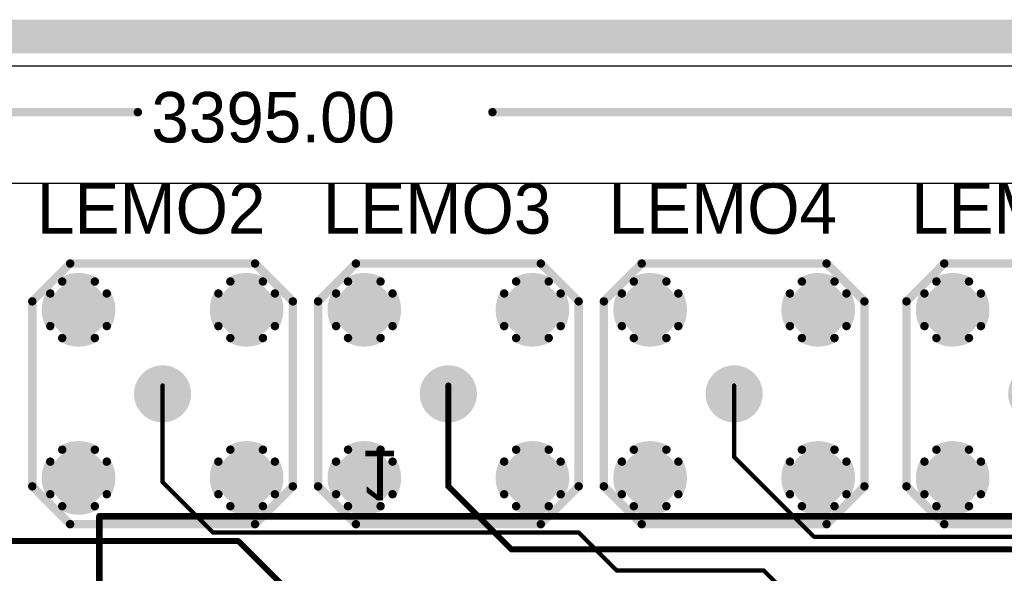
# Model space of a CAD drawing. Extents: x 0.11 to 7.09, y 0.95 to 2.65.
# Tile 5 of 15: x 1.71 to 2.88, y 1.99 to 2.65. Entities that reach past the tile are written whole.
import ezdxf

# ---------------------------------------------------------------- set-up
doc = ezdxf.new("R2010")
doc.units = 0
doc.layers.get('0').update_dxf_attribs({"linetype": 'CONTINUOUS'})
for name, color, linetype in [('BOTTOMLAYER', 5, 'CONTINUOUS'), ('BOTTOMOVERLAY', 54, 'CONTINUOUS'), ('BOTTOMSOLDER', 6, 'CONTINUOUS'), ('INTERNALPLANE1', 76, 'CONTINUOUS'), ('INTERNALPLANE2', 16, 'CONTINUOUS'), ('INTERNALPLANE3', 216, 'CONTINUOUS'), ('INTERNALPLANE4', 136, 'CONTINUOUS'), ('MULTILAYER', 9, 'CONTINUOUS'), ('PADHOLE', 156, 'CONTINUOUS'), ('TOPLAYER', 1, 'CONTINUOUS'), ('TOPOVERLAY', 2, 'CONTINUOUS'), ('TOPSOLDER', 216, 'CONTINUOUS')]:
    doc.layers.add(name, color=color, linetype=linetype)

# ---------------------------------------------------------------- blocks, each defined once
blk = doc.blocks.new('LEMO_EPA_00_10')
at = {"layer": 'BOTTOMLAYER', "const_width": 0.03}
for points in [[(-0.115, 0.1, 1), (-0.085, 0.1, 1)], [(0.085, 0.1, 1), (0.115, 0.1, 1)], [(-0.015, 0, 1), (0.015, 0, 1)], [(-0.115, -0.1, 1), (-0.085, -0.1, 1)], [(0.085, -0.1, 1), (0.115, -0.1, 1)]]:
    blk.add_lwpolyline(points, format="xyb", close=True, dxfattribs=at)
at = {"layer": 'BOTTOMSOLDER', "const_width": 0.034}
for points in [[(-0.117, 0.1, 1), (-0.083, 0.1, 1)], [(0.083, 0.1, 1), (0.117, 0.1, 1)], [(-0.017, 0, 1), (0.017, 0, 1)], [(-0.117, -0.1, 1), (-0.083, -0.1, 1)], [(0.083, -0.1, 1), (0.117, -0.1, 1)]]:
    blk.add_lwpolyline(points, format="xyb", close=True, dxfattribs=at)
at = {"layer": 'INTERNALPLANE1', "const_width": 0.0338}
for points in [[(-0.1169, 0.1, 1), (-0.0831, 0.1, 1)], [(0.0831, 0.1, 1), (0.1169, 0.1, 1)], [(-0.0169, 0, 1), (0.0169, 0, 1)], [(-0.1169, -0.1, 1), (-0.0831, -0.1, 1)], [(0.0831, -0.1, 1), (0.1169, -0.1, 1)]]:
    blk.add_lwpolyline(points, format="xyb", close=True, dxfattribs=at)
at = {"layer": 'INTERNALPLANE2', "const_width": 0.01}
for points in [[(-0.1194, 0.1336, -0.267949), (-0.0806, 0.1336)], [(0.0806, 0.1336, -0.267949), (0.1194, 0.1336)], [(-0.1336, 0.0806, -0.267949), (-0.1336, 0.1194)], [(-0.0664, 0.1194, -0.267949), (-0.0664, 0.0806)], [(0.0664, 0.0806, -0.267949), (0.0664, 0.1194)], [(0.1336, 0.1194, -0.267949), (0.1336, 0.0806)], [(-0.0806, 0.0664, -0.267949), (-0.1194, 0.0664)], [(0.1194, 0.0664, -0.267949), (0.0806, 0.0664)], [(-0.1194, -0.0664, -0.267949), (-0.0806, -0.0664)], [(0.0806, -0.0664, -0.267949), (0.1194, -0.0664)], [(-0.1336, -0.1194, -0.267949), (-0.1336, -0.0806)], [(-0.0664, -0.0806, -0.267949), (-0.0664, -0.1194)], [(0.0664, -0.1194, -0.267949), (0.0664, -0.0806)], [(0.1336, -0.0806, -0.267949), (0.1336, -0.1194)], [(-0.0806, -0.1336, -0.267949), (-0.1194, -0.1336)], [(0.1194, -0.1336, -0.267949), (0.0806, -0.1336)]]:
    blk.add_lwpolyline(points, format="xyb", dxfattribs=at)
at = {"layer": 'INTERNALPLANE2'}
for points, const_width in [([(-0.1219, 0.1336, 1), (-0.1169, 0.1336, 1)], 0.005), ([(-0.0831, 0.1336, 1), (-0.0781, 0.1336, 1)], 0.005), ([(0.0781, 0.1336, 1), (0.0831, 0.1336, 1)], 0.005), ([(0.1169, 0.1336, 1), (0.1219, 0.1336, 1)], 0.005), ([(-0.1361, 0.1194, 1), (-0.1311, 0.1194, 1)], 0.005), ([(-0.0689, 0.1194, 1), (-0.0639, 0.1194, 1)], 0.005), ([(0.0639, 0.1194, 1), (0.0689, 0.1194, 1)], 0.005), ([(0.1311, 0.1194, 1), (0.1361, 0.1194, 1)], 0.005), ([(-0.1361, 0.0806, 1), (-0.1311, 0.0806, 1)], 0.005), ([(-0.0689, 0.0806, 1), (-0.0639, 0.0806, 1)], 0.005), ([(0.0639, 0.0806, 1), (0.0689, 0.0806, 1)], 0.005), ([(0.1311, 0.0806, 1), (0.1361, 0.0806, 1)], 0.005), ([(-0.1219, 0.0664, 1), (-0.1169, 0.0664, 1)], 0.005), ([(-0.0831, 0.0664, 1), (-0.0781, 0.0664, 1)], 0.005), ([(0.0781, 0.0664, 1), (0.0831, 0.0664, 1)], 0.005), ([(0.1169, 0.0664, 1), (0.1219, 0.0664, 1)], 0.005), ([(-0.0169, 0, 1), (0.0169, 0, 1)], 0.0338), ([(-0.1219, -0.0664, 1), (-0.1169, -0.0664, 1)], 0.005), ([(-0.0831, -0.0664, 1), (-0.0781, -0.0664, 1)], 0.005), ([(0.0781, -0.0664, 1), (0.0831, -0.0664, 1)], 0.005), ([(0.1169, -0.0664, 1), (0.1219, -0.0664, 1)], 0.005), ([(-0.1361, -0.0806, 1), (-0.1311, -0.0806, 1)], 0.005), ([(-0.0689, -0.0806, 1), (-0.0639, -0.0806, 1)], 0.005), ([(0.0639, -0.0806, 1), (0.0689, -0.0806, 1)], 0.005), ([(0.1311, -0.0806, 1), (0.1361, -0.0806, 1)], 0.005), ([(-0.1361, -0.1194, 1), (-0.1311, -0.1194, 1)], 0.005), ([(-0.0689, -0.1194, 1), (-0.0639, -0.1194, 1)], 0.005), ([(0.0639, -0.1194, 1), (0.0689, -0.1194, 1)], 0.005), ([(0.1311, -0.1194, 1), (0.1361, -0.1194, 1)], 0.005), ([(-0.1219, -0.1336, 1), (-0.1169, -0.1336, 1)], 0.005), ([(-0.0831, -0.1336, 1), (-0.0781, -0.1336, 1)], 0.005), ([(0.0781, -0.1336, 1), (0.0831, -0.1336, 1)], 0.005), ([(0.1169, -0.1336, 1), (0.1219, -0.1336, 1)], 0.005)]:
    blk.add_lwpolyline(points, format="xyb", close=True, dxfattribs=dict(at, const_width=const_width))
at = {"layer": 'INTERNALPLANE3', "const_width": 0.0338}
for points in [[(-0.1169, 0.1, 1), (-0.0831, 0.1, 1)], [(0.0831, 0.1, 1), (0.1169, 0.1, 1)], [(-0.0169, 0, 1), (0.0169, 0, 1)], [(-0.1169, -0.1, 1), (-0.0831, -0.1, 1)], [(0.0831, -0.1, 1), (0.1169, -0.1, 1)]]:
    blk.add_lwpolyline(points, format="xyb", close=True, dxfattribs=at)
at = {"layer": 'INTERNALPLANE4', "const_width": 0.0338}
for points in [[(-0.1169, 0.1, 1), (-0.0831, 0.1, 1)], [(0.0831, 0.1, 1), (0.1169, 0.1, 1)], [(-0.0169, 0, 1), (0.0169, 0, 1)], [(-0.1169, -0.1, 1), (-0.0831, -0.1, 1)], [(0.0831, -0.1, 1), (0.1169, -0.1, 1)]]:
    blk.add_lwpolyline(points, format="xyb", close=True, dxfattribs=at)
at = {"layer": 'MULTILAYER', "const_width": 0.03}
for points in [[(-0.115, 0.1, 1), (-0.085, 0.1, 1)], [(0.085, 0.1, 1), (0.115, 0.1, 1)], [(-0.015, 0, 1), (0.015, 0, 1)], [(-0.115, -0.1, 1), (-0.085, -0.1, 1)], [(0.085, -0.1, 1), (0.115, -0.1, 1)]]:
    blk.add_lwpolyline(points, format="xyb", close=True, dxfattribs=at)
at = {"layer": 'PADHOLE', "const_width": 0.0138}
for points in [[(-0.1069, 0.1, 1), (-0.0931, 0.1, 1)], [(0.0931, 0.1, 1), (0.1069, 0.1, 1)], [(-0.0069, 0, 1), (0.0069, 0, 1)], [(-0.1069, -0.1, 1), (-0.0931, -0.1, 1)], [(0.0931, -0.1, 1), (0.1069, -0.1, 1)]]:
    blk.add_lwpolyline(points, format="xyb", close=True, dxfattribs=at)
at = {"layer": 'TOPLAYER', "const_width": 0.03}
for points in [[(-0.115, 0.1, 1), (-0.085, 0.1, 1)], [(0.085, 0.1, 1), (0.115, 0.1, 1)], [(-0.015, 0, 1), (0.015, 0, 1)], [(-0.115, -0.1, 1), (-0.085, -0.1, 1)], [(0.085, -0.1, 1), (0.115, -0.1, 1)]]:
    blk.add_lwpolyline(points, format="xyb", close=True, dxfattribs=at)
at = {"layer": 'TOPOVERLAY', "const_width": 0.01}
for points in [[(-0.155, 0.11), (-0.11, 0.155)], [(-0.11, 0.155), (0.11, 0.155)], [(0.11, 0.155), (0.155, 0.11)], [(-0.155, -0.11), (-0.155, 0.11)], [(0.155, -0.11), (0.155, 0.11)], [(-0.155, -0.11), (-0.11, -0.155)], [(0.11, -0.155), (0.155, -0.11)], [(-0.11, -0.155), (0.11, -0.155)]]:
    blk.add_lwpolyline(points, dxfattribs=at)
at = {"layer": 'TOPOVERLAY', "const_width": 0.005}
for points in [[(-0.1125, 0.155, 1), (-0.1075, 0.155, 1)], [(-0.1125, 0.155, 1), (-0.1075, 0.155, 1)], [(0.1075, 0.155, 1), (0.1125, 0.155, 1)], [(0.1075, 0.155, 1), (0.1125, 0.155, 1)], [(-0.1575, 0.11, 1), (-0.1525, 0.11, 1)], [(-0.1575, 0.11, 1), (-0.1525, 0.11, 1)], [(0.1525, 0.11, 1), (0.1575, 0.11, 1)], [(0.1525, 0.11, 1), (0.1575, 0.11, 1)], [(-0.1575, -0.11, 1), (-0.1525, -0.11, 1)], [(-0.1575, -0.11, 1), (-0.1525, -0.11, 1)], [(0.1525, -0.11, 1), (0.1575, -0.11, 1)], [(0.1525, -0.11, 1), (0.1575, -0.11, 1)], [(-0.1125, -0.155, 1), (-0.1075, -0.155, 1)], [(-0.1125, -0.155, 1), (-0.1075, -0.155, 1)], [(0.1075, -0.155, 1), (0.1125, -0.155, 1)], [(0.1075, -0.155, 1), (0.1125, -0.155, 1)]]:
    blk.add_lwpolyline(points, format="xyb", close=True, dxfattribs=at)
at = {"layer": 'TOPSOLDER', "const_width": 0.034}
for points in [[(-0.117, 0.1, 1), (-0.083, 0.1, 1)], [(0.083, 0.1, 1), (0.117, 0.1, 1)], [(-0.017, 0, 1), (0.017, 0, 1)], [(-0.117, -0.1, 1), (-0.083, -0.1, 1)], [(0.083, -0.1, 1), (0.117, -0.1, 1)]]:
    blk.add_lwpolyline(points, format="xyb", close=True, dxfattribs=at)
blk = doc.blocks.new('LEMO_EPA_00_11')
at = {"layer": 'BOTTOMLAYER', "const_width": 0.03}
for points in [[(-0.115, 0.1, 1), (-0.085, 0.1, 1)], [(0.085, 0.1, 1), (0.115, 0.1, 1)], [(-0.015, 0, 1), (0.015, 0, 1)], [(-0.115, -0.1, 1), (-0.085, -0.1, 1)], [(0.085, -0.1, 1), (0.115, -0.1, 1)]]:
    blk.add_lwpolyline(points, format="xyb", close=True, dxfattribs=at)
at = {"layer": 'BOTTOMSOLDER', "const_width": 0.034}
for points in [[(-0.117, 0.1, 1), (-0.083, 0.1, 1)], [(0.083, 0.1, 1), (0.117, 0.1, 1)], [(-0.017, 0, 1), (0.017, 0, 1)], [(-0.117, -0.1, 1), (-0.083, -0.1, 1)], [(0.083, -0.1, 1), (0.117, -0.1, 1)]]:
    blk.add_lwpolyline(points, format="xyb", close=True, dxfattribs=at)
at = {"layer": 'INTERNALPLANE1', "const_width": 0.0338}
for points in [[(-0.1169, 0.1, 1), (-0.0831, 0.1, 1)], [(0.0831, 0.1, 1), (0.1169, 0.1, 1)], [(-0.0169, 0, 1), (0.0169, 0, 1)], [(-0.1169, -0.1, 1), (-0.0831, -0.1, 1)], [(0.0831, -0.1, 1), (0.1169, -0.1, 1)]]:
    blk.add_lwpolyline(points, format="xyb", close=True, dxfattribs=at)
at = {"layer": 'INTERNALPLANE2', "const_width": 0.01}
for points in [[(-0.1194, 0.1336, -0.267949), (-0.0806, 0.1336)], [(0.0806, 0.1336, -0.267949), (0.1194, 0.1336)], [(-0.1336, 0.0806, -0.267949), (-0.1336, 0.1194)], [(-0.0664, 0.1194, -0.267949), (-0.0664, 0.0806)], [(0.0664, 0.0806, -0.267949), (0.0664, 0.1194)], [(0.1336, 0.1194, -0.267949), (0.1336, 0.0806)], [(-0.0806, 0.0664, -0.267949), (-0.1194, 0.0664)], [(0.1194, 0.0664, -0.267949), (0.0806, 0.0664)], [(-0.1194, -0.0664, -0.267949), (-0.0806, -0.0664)], [(0.0806, -0.0664, -0.267949), (0.1194, -0.0664)], [(-0.1336, -0.1194, -0.267949), (-0.1336, -0.0806)], [(-0.0664, -0.0806, -0.267949), (-0.0664, -0.1194)], [(0.0664, -0.1194, -0.267949), (0.0664, -0.0806)], [(0.1336, -0.0806, -0.267949), (0.1336, -0.1194)], [(-0.0806, -0.1336, -0.267949), (-0.1194, -0.1336)], [(0.1194, -0.1336, -0.267949), (0.0806, -0.1336)]]:
    blk.add_lwpolyline(points, format="xyb", dxfattribs=at)
at = {"layer": 'INTERNALPLANE2'}
for points, const_width in [([(-0.1219, 0.1336, 1), (-0.1169, 0.1336, 1)], 0.005), ([(-0.0831, 0.1336, 1), (-0.0781, 0.1336, 1)], 0.005), ([(0.0781, 0.1336, 1), (0.0831, 0.1336, 1)], 0.005), ([(0.1169, 0.1336, 1), (0.1219, 0.1336, 1)], 0.005), ([(-0.1361, 0.1194, 1), (-0.1311, 0.1194, 1)], 0.005), ([(-0.0689, 0.1194, 1), (-0.0639, 0.1194, 1)], 0.005), ([(0.0639, 0.1194, 1), (0.0689, 0.1194, 1)], 0.005), ([(0.1311, 0.1194, 1), (0.1361, 0.1194, 1)], 0.005), ([(-0.1361, 0.0806, 1), (-0.1311, 0.0806, 1)], 0.005), ([(-0.0689, 0.0806, 1), (-0.0639, 0.0806, 1)], 0.005), ([(0.0639, 0.0806, 1), (0.0689, 0.0806, 1)], 0.005), ([(0.1311, 0.0806, 1), (0.1361, 0.0806, 1)], 0.005), ([(-0.1219, 0.0664, 1), (-0.1169, 0.0664, 1)], 0.005), ([(-0.0831, 0.0664, 1), (-0.0781, 0.0664, 1)], 0.005), ([(0.0781, 0.0664, 1), (0.0831, 0.0664, 1)], 0.005), ([(0.1169, 0.0664, 1), (0.1219, 0.0664, 1)], 0.005), ([(-0.0169, 0, 1), (0.0169, 0, 1)], 0.0338), ([(-0.1219, -0.0664, 1), (-0.1169, -0.0664, 1)], 0.005), ([(-0.0831, -0.0664, 1), (-0.0781, -0.0664, 1)], 0.005), ([(0.0781, -0.0664, 1), (0.0831, -0.0664, 1)], 0.005), ([(0.1169, -0.0664, 1), (0.1219, -0.0664, 1)], 0.005), ([(-0.1361, -0.0806, 1), (-0.1311, -0.0806, 1)], 0.005), ([(-0.0689, -0.0806, 1), (-0.0639, -0.0806, 1)], 0.005), ([(0.0639, -0.0806, 1), (0.0689, -0.0806, 1)], 0.005), ([(0.1311, -0.0806, 1), (0.1361, -0.0806, 1)], 0.005), ([(-0.1361, -0.1194, 1), (-0.1311, -0.1194, 1)], 0.005), ([(-0.0689, -0.1194, 1), (-0.0639, -0.1194, 1)], 0.005), ([(0.0639, -0.1194, 1), (0.0689, -0.1194, 1)], 0.005), ([(0.1311, -0.1194, 1), (0.1361, -0.1194, 1)], 0.005), ([(-0.1219, -0.1336, 1), (-0.1169, -0.1336, 1)], 0.005), ([(-0.0831, -0.1336, 1), (-0.0781, -0.1336, 1)], 0.005), ([(0.0781, -0.1336, 1), (0.0831, -0.1336, 1)], 0.005), ([(0.1169, -0.1336, 1), (0.1219, -0.1336, 1)], 0.005)]:
    blk.add_lwpolyline(points, format="xyb", close=True, dxfattribs=dict(at, const_width=const_width))
at = {"layer": 'INTERNALPLANE3', "const_width": 0.0338}
for points in [[(-0.1169, 0.1, 1), (-0.0831, 0.1, 1)], [(0.0831, 0.1, 1), (0.1169, 0.1, 1)], [(-0.0169, 0, 1), (0.0169, 0, 1)], [(-0.1169, -0.1, 1), (-0.0831, -0.1, 1)], [(0.0831, -0.1, 1), (0.1169, -0.1, 1)]]:
    blk.add_lwpolyline(points, format="xyb", close=True, dxfattribs=at)
at = {"layer": 'INTERNALPLANE4', "const_width": 0.0338}
for points in [[(-0.1169, 0.1, 1), (-0.0831, 0.1, 1)], [(0.0831, 0.1, 1), (0.1169, 0.1, 1)], [(-0.0169, 0, 1), (0.0169, 0, 1)], [(-0.1169, -0.1, 1), (-0.0831, -0.1, 1)], [(0.0831, -0.1, 1), (0.1169, -0.1, 1)]]:
    blk.add_lwpolyline(points, format="xyb", close=True, dxfattribs=at)
at = {"layer": 'MULTILAYER', "const_width": 0.03}
for points in [[(-0.115, 0.1, 1), (-0.085, 0.1, 1)], [(0.085, 0.1, 1), (0.115, 0.1, 1)], [(-0.015, 0, 1), (0.015, 0, 1)], [(-0.115, -0.1, 1), (-0.085, -0.1, 1)], [(0.085, -0.1, 1), (0.115, -0.1, 1)]]:
    blk.add_lwpolyline(points, format="xyb", close=True, dxfattribs=at)
at = {"layer": 'PADHOLE', "const_width": 0.0138}
for points in [[(-0.1069, 0.1, 1), (-0.0931, 0.1, 1)], [(0.0931, 0.1, 1), (0.1069, 0.1, 1)], [(-0.0069, 0, 1), (0.0069, 0, 1)], [(-0.1069, -0.1, 1), (-0.0931, -0.1, 1)], [(0.0931, -0.1, 1), (0.1069, -0.1, 1)]]:
    blk.add_lwpolyline(points, format="xyb", close=True, dxfattribs=at)
at = {"layer": 'TOPLAYER', "const_width": 0.03}
for points in [[(-0.115, 0.1, 1), (-0.085, 0.1, 1)], [(0.085, 0.1, 1), (0.115, 0.1, 1)], [(-0.015, 0, 1), (0.015, 0, 1)], [(-0.115, -0.1, 1), (-0.085, -0.1, 1)], [(0.085, -0.1, 1), (0.115, -0.1, 1)]]:
    blk.add_lwpolyline(points, format="xyb", close=True, dxfattribs=at)
at = {"layer": 'TOPOVERLAY', "const_width": 0.01}
for points in [[(-0.155, 0.11), (-0.11, 0.155)], [(-0.11, 0.155), (0.11, 0.155)], [(0.11, 0.155), (0.155, 0.11)], [(-0.155, -0.11), (-0.155, 0.11)], [(0.155, -0.11), (0.155, 0.11)], [(-0.155, -0.11), (-0.11, -0.155)], [(0.11, -0.155), (0.155, -0.11)], [(-0.11, -0.155), (0.11, -0.155)]]:
    blk.add_lwpolyline(points, dxfattribs=at)
at = {"layer": 'TOPOVERLAY', "const_width": 0.005}
for points in [[(-0.1125, 0.155, 1), (-0.1075, 0.155, 1)], [(-0.1125, 0.155, 1), (-0.1075, 0.155, 1)], [(0.1075, 0.155, 1), (0.1125, 0.155, 1)], [(0.1075, 0.155, 1), (0.1125, 0.155, 1)], [(-0.1575, 0.11, 1), (-0.1525, 0.11, 1)], [(-0.1575, 0.11, 1), (-0.1525, 0.11, 1)], [(0.1525, 0.11, 1), (0.1575, 0.11, 1)], [(0.1525, 0.11, 1), (0.1575, 0.11, 1)], [(-0.1575, -0.11, 1), (-0.1525, -0.11, 1)], [(-0.1575, -0.11, 1), (-0.1525, -0.11, 1)], [(0.1525, -0.11, 1), (0.1575, -0.11, 1)], [(0.1525, -0.11, 1), (0.1575, -0.11, 1)], [(-0.1125, -0.155, 1), (-0.1075, -0.155, 1)], [(-0.1125, -0.155, 1), (-0.1075, -0.155, 1)], [(0.1075, -0.155, 1), (0.1125, -0.155, 1)], [(0.1075, -0.155, 1), (0.1125, -0.155, 1)]]:
    blk.add_lwpolyline(points, format="xyb", close=True, dxfattribs=at)
at = {"layer": 'TOPSOLDER', "const_width": 0.034}
for points in [[(-0.117, 0.1, 1), (-0.083, 0.1, 1)], [(0.083, 0.1, 1), (0.117, 0.1, 1)], [(-0.017, 0, 1), (0.017, 0, 1)], [(-0.117, -0.1, 1), (-0.083, -0.1, 1)], [(0.083, -0.1, 1), (0.117, -0.1, 1)]]:
    blk.add_lwpolyline(points, format="xyb", close=True, dxfattribs=at)
blk = doc.blocks.new('LEMO_EPA_00_12')
at = {"layer": 'BOTTOMLAYER', "const_width": 0.03}
for points in [[(-0.115, 0.1, 1), (-0.085, 0.1, 1)], [(0.085, 0.1, 1), (0.115, 0.1, 1)], [(-0.015, 0, 1), (0.015, 0, 1)], [(-0.115, -0.1, 1), (-0.085, -0.1, 1)], [(0.085, -0.1, 1), (0.115, -0.1, 1)]]:
    blk.add_lwpolyline(points, format="xyb", close=True, dxfattribs=at)
at = {"layer": 'BOTTOMSOLDER', "const_width": 0.034}
for points in [[(-0.117, 0.1, 1), (-0.083, 0.1, 1)], [(0.083, 0.1, 1), (0.117, 0.1, 1)], [(-0.017, 0, 1), (0.017, 0, 1)], [(-0.117, -0.1, 1), (-0.083, -0.1, 1)], [(0.083, -0.1, 1), (0.117, -0.1, 1)]]:
    blk.add_lwpolyline(points, format="xyb", close=True, dxfattribs=at)
at = {"layer": 'INTERNALPLANE1', "const_width": 0.0338}
for points in [[(-0.1169, 0.1, 1), (-0.0831, 0.1, 1)], [(0.0831, 0.1, 1), (0.1169, 0.1, 1)], [(-0.0169, 0, 1), (0.0169, 0, 1)], [(-0.1169, -0.1, 1), (-0.0831, -0.1, 1)], [(0.0831, -0.1, 1), (0.1169, -0.1, 1)]]:
    blk.add_lwpolyline(points, format="xyb", close=True, dxfattribs=at)
at = {"layer": 'INTERNALPLANE2', "const_width": 0.01}
for points in [[(-0.1194, 0.1336, -0.267949), (-0.0806, 0.1336)], [(0.0806, 0.1336, -0.267949), (0.1194, 0.1336)], [(-0.1336, 0.0806, -0.267949), (-0.1336, 0.1194)], [(-0.0664, 0.1194, -0.267949), (-0.0664, 0.0806)], [(0.0664, 0.0806, -0.267949), (0.0664, 0.1194)], [(0.1336, 0.1194, -0.267949), (0.1336, 0.0806)], [(-0.0806, 0.0664, -0.267949), (-0.1194, 0.0664)], [(0.1194, 0.0664, -0.267949), (0.0806, 0.0664)], [(-0.1194, -0.0664, -0.267949), (-0.0806, -0.0664)], [(0.0806, -0.0664, -0.267949), (0.1194, -0.0664)], [(-0.1336, -0.1194, -0.267949), (-0.1336, -0.0806)], [(-0.0664, -0.0806, -0.267949), (-0.0664, -0.1194)], [(0.0664, -0.1194, -0.267949), (0.0664, -0.0806)], [(0.1336, -0.0806, -0.267949), (0.1336, -0.1194)], [(-0.0806, -0.1336, -0.267949), (-0.1194, -0.1336)], [(0.1194, -0.1336, -0.267949), (0.0806, -0.1336)]]:
    blk.add_lwpolyline(points, format="xyb", dxfattribs=at)
at = {"layer": 'INTERNALPLANE2'}
for points, const_width in [([(-0.1219, 0.1336, 1), (-0.1169, 0.1336, 1)], 0.005), ([(-0.0831, 0.1336, 1), (-0.0781, 0.1336, 1)], 0.005), ([(0.0781, 0.1336, 1), (0.0831, 0.1336, 1)], 0.005), ([(0.1169, 0.1336, 1), (0.1219, 0.1336, 1)], 0.005), ([(-0.1361, 0.1194, 1), (-0.1311, 0.1194, 1)], 0.005), ([(-0.0689, 0.1194, 1), (-0.0639, 0.1194, 1)], 0.005), ([(0.0639, 0.1194, 1), (0.0689, 0.1194, 1)], 0.005), ([(0.1311, 0.1194, 1), (0.1361, 0.1194, 1)], 0.005), ([(-0.1361, 0.0806, 1), (-0.1311, 0.0806, 1)], 0.005), ([(-0.0689, 0.0806, 1), (-0.0639, 0.0806, 1)], 0.005), ([(0.0639, 0.0806, 1), (0.0689, 0.0806, 1)], 0.005), ([(0.1311, 0.0806, 1), (0.1361, 0.0806, 1)], 0.005), ([(-0.1219, 0.0664, 1), (-0.1169, 0.0664, 1)], 0.005), ([(-0.0831, 0.0664, 1), (-0.0781, 0.0664, 1)], 0.005), ([(0.0781, 0.0664, 1), (0.0831, 0.0664, 1)], 0.005), ([(0.1169, 0.0664, 1), (0.1219, 0.0664, 1)], 0.005), ([(-0.0169, 0, 1), (0.0169, 0, 1)], 0.0338), ([(-0.1219, -0.0664, 1), (-0.1169, -0.0664, 1)], 0.005), ([(-0.0831, -0.0664, 1), (-0.0781, -0.0664, 1)], 0.005), ([(0.0781, -0.0664, 1), (0.0831, -0.0664, 1)], 0.005), ([(0.1169, -0.0664, 1), (0.1219, -0.0664, 1)], 0.005), ([(-0.1361, -0.0806, 1), (-0.1311, -0.0806, 1)], 0.005), ([(-0.0689, -0.0806, 1), (-0.0639, -0.0806, 1)], 0.005), ([(0.0639, -0.0806, 1), (0.0689, -0.0806, 1)], 0.005), ([(0.1311, -0.0806, 1), (0.1361, -0.0806, 1)], 0.005), ([(-0.1361, -0.1194, 1), (-0.1311, -0.1194, 1)], 0.005), ([(-0.0689, -0.1194, 1), (-0.0639, -0.1194, 1)], 0.005), ([(0.0639, -0.1194, 1), (0.0689, -0.1194, 1)], 0.005), ([(0.1311, -0.1194, 1), (0.1361, -0.1194, 1)], 0.005), ([(-0.1219, -0.1336, 1), (-0.1169, -0.1336, 1)], 0.005), ([(-0.0831, -0.1336, 1), (-0.0781, -0.1336, 1)], 0.005), ([(0.0781, -0.1336, 1), (0.0831, -0.1336, 1)], 0.005), ([(0.1169, -0.1336, 1), (0.1219, -0.1336, 1)], 0.005)]:
    blk.add_lwpolyline(points, format="xyb", close=True, dxfattribs=dict(at, const_width=const_width))
at = {"layer": 'INTERNALPLANE3', "const_width": 0.0338}
for points in [[(-0.1169, 0.1, 1), (-0.0831, 0.1, 1)], [(0.0831, 0.1, 1), (0.1169, 0.1, 1)], [(-0.0169, 0, 1), (0.0169, 0, 1)], [(-0.1169, -0.1, 1), (-0.0831, -0.1, 1)], [(0.0831, -0.1, 1), (0.1169, -0.1, 1)]]:
    blk.add_lwpolyline(points, format="xyb", close=True, dxfattribs=at)
at = {"layer": 'INTERNALPLANE4', "const_width": 0.0338}
for points in [[(-0.1169, 0.1, 1), (-0.0831, 0.1, 1)], [(0.0831, 0.1, 1), (0.1169, 0.1, 1)], [(-0.0169, 0, 1), (0.0169, 0, 1)], [(-0.1169, -0.1, 1), (-0.0831, -0.1, 1)], [(0.0831, -0.1, 1), (0.1169, -0.1, 1)]]:
    blk.add_lwpolyline(points, format="xyb", close=True, dxfattribs=at)
at = {"layer": 'MULTILAYER', "const_width": 0.03}
for points in [[(-0.115, 0.1, 1), (-0.085, 0.1, 1)], [(0.085, 0.1, 1), (0.115, 0.1, 1)], [(-0.015, 0, 1), (0.015, 0, 1)], [(-0.115, -0.1, 1), (-0.085, -0.1, 1)], [(0.085, -0.1, 1), (0.115, -0.1, 1)]]:
    blk.add_lwpolyline(points, format="xyb", close=True, dxfattribs=at)
at = {"layer": 'PADHOLE', "const_width": 0.0138}
for points in [[(-0.1069, 0.1, 1), (-0.0931, 0.1, 1)], [(0.0931, 0.1, 1), (0.1069, 0.1, 1)], [(-0.0069, 0, 1), (0.0069, 0, 1)], [(-0.1069, -0.1, 1), (-0.0931, -0.1, 1)], [(0.0931, -0.1, 1), (0.1069, -0.1, 1)]]:
    blk.add_lwpolyline(points, format="xyb", close=True, dxfattribs=at)
at = {"layer": 'TOPLAYER', "const_width": 0.03}
for points in [[(-0.115, 0.1, 1), (-0.085, 0.1, 1)], [(0.085, 0.1, 1), (0.115, 0.1, 1)], [(-0.015, 0, 1), (0.015, 0, 1)], [(-0.115, -0.1, 1), (-0.085, -0.1, 1)], [(0.085, -0.1, 1), (0.115, -0.1, 1)]]:
    blk.add_lwpolyline(points, format="xyb", close=True, dxfattribs=at)
at = {"layer": 'TOPOVERLAY', "const_width": 0.01}
for points in [[(-0.155, 0.11), (-0.11, 0.155)], [(-0.11, 0.155), (0.11, 0.155)], [(0.11, 0.155), (0.155, 0.11)], [(-0.155, -0.11), (-0.155, 0.11)], [(0.155, -0.11), (0.155, 0.11)], [(-0.155, -0.11), (-0.11, -0.155)], [(0.11, -0.155), (0.155, -0.11)], [(-0.11, -0.155), (0.11, -0.155)]]:
    blk.add_lwpolyline(points, dxfattribs=at)
at = {"layer": 'TOPOVERLAY', "const_width": 0.005}
for points in [[(-0.1125, 0.155, 1), (-0.1075, 0.155, 1)], [(-0.1125, 0.155, 1), (-0.1075, 0.155, 1)], [(0.1075, 0.155, 1), (0.1125, 0.155, 1)], [(0.1075, 0.155, 1), (0.1125, 0.155, 1)], [(-0.1575, 0.11, 1), (-0.1525, 0.11, 1)], [(-0.1575, 0.11, 1), (-0.1525, 0.11, 1)], [(0.1525, 0.11, 1), (0.1575, 0.11, 1)], [(0.1525, 0.11, 1), (0.1575, 0.11, 1)], [(-0.1575, -0.11, 1), (-0.1525, -0.11, 1)], [(-0.1575, -0.11, 1), (-0.1525, -0.11, 1)], [(0.1525, -0.11, 1), (0.1575, -0.11, 1)], [(0.1525, -0.11, 1), (0.1575, -0.11, 1)], [(-0.1125, -0.155, 1), (-0.1075, -0.155, 1)], [(-0.1125, -0.155, 1), (-0.1075, -0.155, 1)], [(0.1075, -0.155, 1), (0.1125, -0.155, 1)], [(0.1075, -0.155, 1), (0.1125, -0.155, 1)]]:
    blk.add_lwpolyline(points, format="xyb", close=True, dxfattribs=at)
at = {"layer": 'TOPSOLDER', "const_width": 0.034}
for points in [[(-0.117, 0.1, 1), (-0.083, 0.1, 1)], [(0.083, 0.1, 1), (0.117, 0.1, 1)], [(-0.017, 0, 1), (0.017, 0, 1)], [(-0.117, -0.1, 1), (-0.083, -0.1, 1)], [(0.083, -0.1, 1), (0.117, -0.1, 1)]]:
    blk.add_lwpolyline(points, format="xyb", close=True, dxfattribs=at)
blk = doc.blocks.new('LEMO_EPA_00_13')
at = {"layer": 'BOTTOMLAYER', "const_width": 0.03}
for points in [[(-0.115, 0.1, 1), (-0.085, 0.1, 1)], [(0.085, 0.1, 1), (0.115, 0.1, 1)], [(-0.015, 0, 1), (0.015, 0, 1)], [(-0.115, -0.1, 1), (-0.085, -0.1, 1)], [(0.085, -0.1, 1), (0.115, -0.1, 1)]]:
    blk.add_lwpolyline(points, format="xyb", close=True, dxfattribs=at)
at = {"layer": 'BOTTOMSOLDER', "const_width": 0.034}
for points in [[(-0.117, 0.1, 1), (-0.083, 0.1, 1)], [(0.083, 0.1, 1), (0.117, 0.1, 1)], [(-0.017, 0, 1), (0.017, 0, 1)], [(-0.117, -0.1, 1), (-0.083, -0.1, 1)], [(0.083, -0.1, 1), (0.117, -0.1, 1)]]:
    blk.add_lwpolyline(points, format="xyb", close=True, dxfattribs=at)
at = {"layer": 'INTERNALPLANE1', "const_width": 0.0338}
for points in [[(-0.1169, 0.1, 1), (-0.0831, 0.1, 1)], [(0.0831, 0.1, 1), (0.1169, 0.1, 1)], [(-0.0169, 0, 1), (0.0169, 0, 1)], [(-0.1169, -0.1, 1), (-0.0831, -0.1, 1)], [(0.0831, -0.1, 1), (0.1169, -0.1, 1)]]:
    blk.add_lwpolyline(points, format="xyb", close=True, dxfattribs=at)
at = {"layer": 'INTERNALPLANE2', "const_width": 0.01}
for points in [[(-0.1194, 0.1336, -0.267949), (-0.0806, 0.1336)], [(0.0806, 0.1336, -0.267949), (0.1194, 0.1336)], [(-0.1336, 0.0806, -0.267949), (-0.1336, 0.1194)], [(-0.0664, 0.1194, -0.267949), (-0.0664, 0.0806)], [(0.0664, 0.0806, -0.267949), (0.0664, 0.1194)], [(0.1336, 0.1194, -0.267949), (0.1336, 0.0806)], [(-0.0806, 0.0664, -0.267949), (-0.1194, 0.0664)], [(0.1194, 0.0664, -0.267949), (0.0806, 0.0664)], [(-0.1194, -0.0664, -0.267949), (-0.0806, -0.0664)], [(0.0806, -0.0664, -0.267949), (0.1194, -0.0664)], [(-0.1336, -0.1194, -0.267949), (-0.1336, -0.0806)], [(-0.0664, -0.0806, -0.267949), (-0.0664, -0.1194)], [(0.0664, -0.1194, -0.267949), (0.0664, -0.0806)], [(0.1336, -0.0806, -0.267949), (0.1336, -0.1194)], [(-0.0806, -0.1336, -0.267949), (-0.1194, -0.1336)], [(0.1194, -0.1336, -0.267949), (0.0806, -0.1336)]]:
    blk.add_lwpolyline(points, format="xyb", dxfattribs=at)
at = {"layer": 'INTERNALPLANE2'}
for points, const_width in [([(-0.1219, 0.1336, 1), (-0.1169, 0.1336, 1)], 0.005), ([(-0.0831, 0.1336, 1), (-0.0781, 0.1336, 1)], 0.005), ([(0.0781, 0.1336, 1), (0.0831, 0.1336, 1)], 0.005), ([(0.1169, 0.1336, 1), (0.1219, 0.1336, 1)], 0.005), ([(-0.1361, 0.1194, 1), (-0.1311, 0.1194, 1)], 0.005), ([(-0.0689, 0.1194, 1), (-0.0639, 0.1194, 1)], 0.005), ([(0.0639, 0.1194, 1), (0.0689, 0.1194, 1)], 0.005), ([(0.1311, 0.1194, 1), (0.1361, 0.1194, 1)], 0.005), ([(-0.1361, 0.0806, 1), (-0.1311, 0.0806, 1)], 0.005), ([(-0.0689, 0.0806, 1), (-0.0639, 0.0806, 1)], 0.005), ([(0.0639, 0.0806, 1), (0.0689, 0.0806, 1)], 0.005), ([(0.1311, 0.0806, 1), (0.1361, 0.0806, 1)], 0.005), ([(-0.1219, 0.0664, 1), (-0.1169, 0.0664, 1)], 0.005), ([(-0.0831, 0.0664, 1), (-0.0781, 0.0664, 1)], 0.005), ([(0.0781, 0.0664, 1), (0.0831, 0.0664, 1)], 0.005), ([(0.1169, 0.0664, 1), (0.1219, 0.0664, 1)], 0.005), ([(-0.0169, 0, 1), (0.0169, 0, 1)], 0.0338), ([(-0.1219, -0.0664, 1), (-0.1169, -0.0664, 1)], 0.005), ([(-0.0831, -0.0664, 1), (-0.0781, -0.0664, 1)], 0.005), ([(0.0781, -0.0664, 1), (0.0831, -0.0664, 1)], 0.005), ([(0.1169, -0.0664, 1), (0.1219, -0.0664, 1)], 0.005), ([(-0.1361, -0.0806, 1), (-0.1311, -0.0806, 1)], 0.005), ([(-0.0689, -0.0806, 1), (-0.0639, -0.0806, 1)], 0.005), ([(0.0639, -0.0806, 1), (0.0689, -0.0806, 1)], 0.005), ([(0.1311, -0.0806, 1), (0.1361, -0.0806, 1)], 0.005), ([(-0.1361, -0.1194, 1), (-0.1311, -0.1194, 1)], 0.005), ([(-0.0689, -0.1194, 1), (-0.0639, -0.1194, 1)], 0.005), ([(0.0639, -0.1194, 1), (0.0689, -0.1194, 1)], 0.005), ([(0.1311, -0.1194, 1), (0.1361, -0.1194, 1)], 0.005), ([(-0.1219, -0.1336, 1), (-0.1169, -0.1336, 1)], 0.005), ([(-0.0831, -0.1336, 1), (-0.0781, -0.1336, 1)], 0.005), ([(0.0781, -0.1336, 1), (0.0831, -0.1336, 1)], 0.005), ([(0.1169, -0.1336, 1), (0.1219, -0.1336, 1)], 0.005)]:
    blk.add_lwpolyline(points, format="xyb", close=True, dxfattribs=dict(at, const_width=const_width))
at = {"layer": 'INTERNALPLANE3', "const_width": 0.0338}
for points in [[(-0.1169, 0.1, 1), (-0.0831, 0.1, 1)], [(0.0831, 0.1, 1), (0.1169, 0.1, 1)], [(-0.0169, 0, 1), (0.0169, 0, 1)], [(-0.1169, -0.1, 1), (-0.0831, -0.1, 1)], [(0.0831, -0.1, 1), (0.1169, -0.1, 1)]]:
    blk.add_lwpolyline(points, format="xyb", close=True, dxfattribs=at)
at = {"layer": 'INTERNALPLANE4', "const_width": 0.0338}
for points in [[(-0.1169, 0.1, 1), (-0.0831, 0.1, 1)], [(0.0831, 0.1, 1), (0.1169, 0.1, 1)], [(-0.0169, 0, 1), (0.0169, 0, 1)], [(-0.1169, -0.1, 1), (-0.0831, -0.1, 1)], [(0.0831, -0.1, 1), (0.1169, -0.1, 1)]]:
    blk.add_lwpolyline(points, format="xyb", close=True, dxfattribs=at)
at = {"layer": 'MULTILAYER', "const_width": 0.03}
for points in [[(-0.115, 0.1, 1), (-0.085, 0.1, 1)], [(0.085, 0.1, 1), (0.115, 0.1, 1)], [(-0.015, 0, 1), (0.015, 0, 1)], [(-0.115, -0.1, 1), (-0.085, -0.1, 1)], [(0.085, -0.1, 1), (0.115, -0.1, 1)]]:
    blk.add_lwpolyline(points, format="xyb", close=True, dxfattribs=at)
at = {"layer": 'PADHOLE', "const_width": 0.0138}
for points in [[(-0.1069, 0.1, 1), (-0.0931, 0.1, 1)], [(0.0931, 0.1, 1), (0.1069, 0.1, 1)], [(-0.0069, 0, 1), (0.0069, 0, 1)], [(-0.1069, -0.1, 1), (-0.0931, -0.1, 1)], [(0.0931, -0.1, 1), (0.1069, -0.1, 1)]]:
    blk.add_lwpolyline(points, format="xyb", close=True, dxfattribs=at)
at = {"layer": 'TOPLAYER', "const_width": 0.03}
for points in [[(-0.115, 0.1, 1), (-0.085, 0.1, 1)], [(0.085, 0.1, 1), (0.115, 0.1, 1)], [(-0.015, 0, 1), (0.015, 0, 1)], [(-0.115, -0.1, 1), (-0.085, -0.1, 1)], [(0.085, -0.1, 1), (0.115, -0.1, 1)]]:
    blk.add_lwpolyline(points, format="xyb", close=True, dxfattribs=at)
at = {"layer": 'TOPOVERLAY', "const_width": 0.01}
for points in [[(-0.155, 0.11), (-0.11, 0.155)], [(-0.11, 0.155), (0.11, 0.155)], [(0.11, 0.155), (0.155, 0.11)], [(-0.155, -0.11), (-0.155, 0.11)], [(0.155, -0.11), (0.155, 0.11)], [(-0.155, -0.11), (-0.11, -0.155)], [(0.11, -0.155), (0.155, -0.11)], [(-0.11, -0.155), (0.11, -0.155)]]:
    blk.add_lwpolyline(points, dxfattribs=at)
at = {"layer": 'TOPOVERLAY', "const_width": 0.005}
for points in [[(-0.1125, 0.155, 1), (-0.1075, 0.155, 1)], [(-0.1125, 0.155, 1), (-0.1075, 0.155, 1)], [(0.1075, 0.155, 1), (0.1125, 0.155, 1)], [(0.1075, 0.155, 1), (0.1125, 0.155, 1)], [(-0.1575, 0.11, 1), (-0.1525, 0.11, 1)], [(-0.1575, 0.11, 1), (-0.1525, 0.11, 1)], [(0.1525, 0.11, 1), (0.1575, 0.11, 1)], [(0.1525, 0.11, 1), (0.1575, 0.11, 1)], [(-0.1575, -0.11, 1), (-0.1525, -0.11, 1)], [(-0.1575, -0.11, 1), (-0.1525, -0.11, 1)], [(0.1525, -0.11, 1), (0.1575, -0.11, 1)], [(0.1525, -0.11, 1), (0.1575, -0.11, 1)], [(-0.1125, -0.155, 1), (-0.1075, -0.155, 1)], [(-0.1125, -0.155, 1), (-0.1075, -0.155, 1)], [(0.1075, -0.155, 1), (0.1125, -0.155, 1)], [(0.1075, -0.155, 1), (0.1125, -0.155, 1)]]:
    blk.add_lwpolyline(points, format="xyb", close=True, dxfattribs=at)
at = {"layer": 'TOPSOLDER', "const_width": 0.034}
for points in [[(-0.117, 0.1, 1), (-0.083, 0.1, 1)], [(0.083, 0.1, 1), (0.117, 0.1, 1)], [(-0.017, 0, 1), (0.017, 0, 1)], [(-0.117, -0.1, 1), (-0.083, -0.1, 1)], [(0.083, -0.1, 1), (0.117, -0.1, 1)]]:
    blk.add_lwpolyline(points, format="xyb", close=True, dxfattribs=at)
blk = doc.blocks.new('EURO2_54_2V96_B_17')
at = {"layer": 'BOTTOMOVERLAY', "const_width": 0.00787}
for points in [[(-1.8701, 0.0512), (-1.8701, 0.2185)], [(-1.8701, 0.2185), (1.8701, 0.2185)]]:
    blk.add_lwpolyline(points, dxfattribs=at)
at = {"layer": 'BOTTOMOVERLAY', "const_width": 0.00394}
blk.add_lwpolyline([(-1.872, 0.2185, 1), (-1.8681, 0.2185, 1)], format="xyb", close=True, dxfattribs=at)
blk.add_lwpolyline([(-1.872, 0.2185, 1), (-1.8681, 0.2185, 1)], format="xyb", close=True, dxfattribs=at)
at = {"layer": 'BOTTOMOVERLAY', "text_generation_flag": 2}
blk.add_text('1', height=0.0591, rotation=180, dxfattribs=at).set_placement((-1.5598, 0.2963))

msp = doc.modelspace()

# ---------------------------------------------------------------- linework, layer by layer
at = {"layer": 'BOTTOMLAYER', "const_width": 0.007}
for points in [[(2.22, 2.09), (2.22, 2.21)], [(2.22, 2.09), (2.295, 2.015)], [(1.605, 2.025), (1.97, 2.025)], [(1.97, 2.025), (2.059, 1.936)], [(2.295, 2.015), (3.055, 2.015)]]:
    msp.add_lwpolyline(points, dxfattribs=at)
at = {"layer": 'BOTTOMLAYER', "const_width": 0.0035}
for points in [[(2.2182, 2.21, 1), (2.2218, 2.21, 1)], [(2.2182, 2.09, 1), (2.2218, 2.09, 1)], [(2.2182, 2.09, 1), (2.2218, 2.09, 1)], [(1.9683, 2.025, 1), (1.9717, 2.025, 1)], [(1.9683, 2.025, 1), (1.9717, 2.025, 1)], [(2.2933, 2.015, 1), (2.2967, 2.015, 1)], [(2.2933, 2.015, 1), (2.2967, 2.015, 1)]]:
    msp.add_lwpolyline(points, format="xyb", close=True, dxfattribs=at)
at = {"layer": 'INTERNALPLANE1', "const_width": 0.04}
msp.add_lwpolyline([(0.13, 2.625), (7.07, 2.625)], dxfattribs=at)
at = {"layer": 'INTERNALPLANE2', "const_width": 0.04}
msp.add_lwpolyline([(0.13, 2.625), (7.07, 2.625)], dxfattribs=at)
at = {"layer": 'INTERNALPLANE3', "const_width": 0.04}
msp.add_lwpolyline([(0.13, 2.625), (7.07, 2.625)], dxfattribs=at)
at = {"layer": 'INTERNALPLANE4', "const_width": 0.04}
msp.add_lwpolyline([(0.13, 2.625), (7.07, 2.625)], dxfattribs=at)
at = {"layer": 'TOPLAYER'}
for p, q in [((0.34, 2.59), (3.7452, 2.59)), ((3.56, 2.45), (0.76, 2.45))]:
    msp.add_line(p, q, dxfattribs=at)
at = {"layer": 'TOPLAYER', "const_width": 0.005}
for points in [[(1.88, 2.095), (1.88, 2.21)], [(2.56, 2.125), (2.56, 2.21)], [(2.56, 2.125), (2.655, 2.03)], [(1.88, 2.095), (1.94, 2.035)], [(1.94, 2.035), (2.375, 2.035)], [(2.375, 2.035), (2.42, 1.99)], [(2.655, 2.03), (3.535, 2.03)], [(2.42, 1.99), (2.595, 1.99)], [(2.595, 1.99), (2.625, 1.96)]]:
    msp.add_lwpolyline(points, dxfattribs=at)
at = {"layer": 'TOPLAYER', "const_width": 0.0025}
for points in [[(1.8787, 2.21, 1), (1.8813, 2.21, 1)], [(2.5587, 2.21, 1), (2.5612, 2.21, 1)], [(2.5587, 2.125, 1), (2.5612, 2.125, 1)], [(2.5587, 2.125, 1), (2.5612, 2.125, 1)], [(1.8787, 2.095, 1), (1.8813, 2.095, 1)], [(1.8787, 2.095, 1), (1.8813, 2.095, 1)], [(1.9387, 2.035, 1), (1.9412, 2.035, 1)], [(1.9387, 2.035, 1), (1.9412, 2.035, 1)], [(2.3737, 2.035, 1), (2.3763, 2.035, 1)], [(2.3737, 2.035, 1), (2.3763, 2.035, 1)], [(2.6538, 2.03, 1), (2.6562, 2.03, 1)], [(2.6538, 2.03, 1), (2.6562, 2.03, 1)], [(2.4188, 1.99, 1), (2.4213, 1.99, 1)], [(2.4188, 1.99, 1), (2.4213, 1.99, 1)], [(2.5938, 1.99, 1), (2.5962, 1.99, 1)], [(2.5938, 1.99, 1), (2.5962, 1.99, 1)]]:
    msp.add_lwpolyline(points, format="xyb", close=True, dxfattribs=at)
at = {"layer": 'TOPOVERLAY', "const_width": 0.01}
for points in [[(0.38, 2.535), (1.8506, 2.535)], [(2.2724, 2.535), (3.775, 2.535)]]:
    msp.add_lwpolyline(points, dxfattribs=at)
at = {"layer": 'TOPOVERLAY', "const_width": 0.005}
for points in [[(1.8481, 2.535, 1), (1.8531, 2.535, 1)], [(2.2699, 2.535, 1), (2.2749, 2.535, 1)]]:
    msp.add_lwpolyline(points, format="xyb", close=True, dxfattribs=at)

# ---------------------------------------------------------------- block references
for name, p in [('LEMO_EPA_00_13', (1.88, 2.2)), ('LEMO_EPA_00_12', (2.22, 2.2)), ('LEMO_EPA_00_11', (2.56, 2.2)), ('LEMO_EPA_00_10', (2.92, 2.2))]:
    msp.add_blockref(name, p)
at = {"rotation": 360}
msp.add_blockref('EURO2_54_2V96_B_17', (3.675, 1.836), dxfattribs=at)

# ---------------------------------------------------------------- texts
at = {"layer": 'TOPOVERLAY'}
for s, p in [('3395.00', (1.8666, 2.499)), ('LEMO2', (1.7305, 2.3905)), ('LEMO3', (2.0705, 2.3905)), ('LEMO4', (2.4105, 2.3905)), ('LEMO5', (2.7705, 2.3905))]:
    msp.add_text(s, height=0.06, dxfattribs=at).set_placement(p)

doc.saveas('drawing.dxf')
